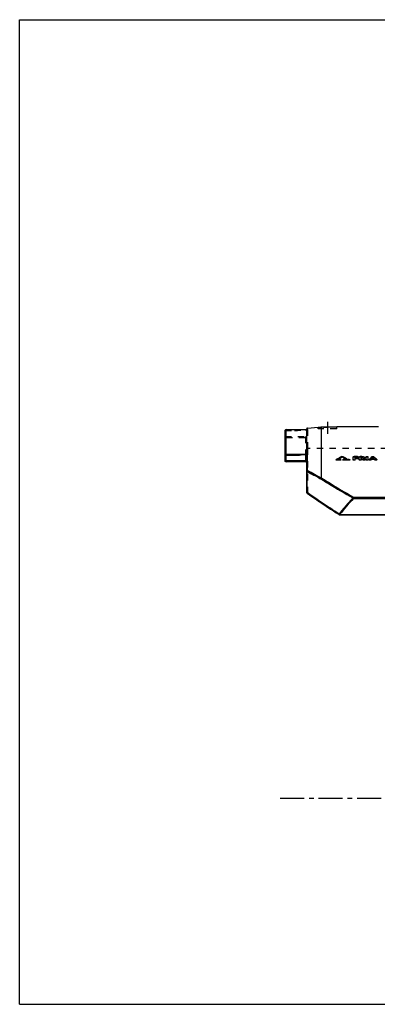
# Model space of a CAD drawing. Header units: millimetres. Extents: x 0 to 1000, y 0 to 1000.
# Tile 1 of 2: x 0 to 364, y 0 to 1000. Entities that reach past the tile are written whole.
import ezdxf

# ---------------------------------------------------------------- set-up
doc = ezdxf.new("R2010")
doc.units = ezdxf.units.MM
doc.header["$LTSCALE"] = 65.185185
doc.linetypes.add('CENTER', pattern=[0.6, 0.375, -0.075, 0.075, -0.075])
doc.linetypes.add('HIDDEN', pattern=[0.2, 0.1, -0.1])
doc.layers.get('0').update_dxf_attribs({"linetype": 'CONTINUOUS'})
for name, color, linetype in [('ACHSEN_S', 7, 'CONTINUOUS'), ('FASEN', 7, 'CONTINUOUS'), ('KOERPER', 7, 'CONTINUOUS'), ('KONST.EL_MIT_GEO', 7, 'CONTINUOUS'), ('RUNDUNG', 7, 'CONTINUOUS'), ('SCHNITT', 7, 'CONTINUOUS')]:
    doc.layers.add(name, color=color, linetype=linetype)

msp = doc.modelspace()

# ---------------------------------------------------------------- linework, layer by layer
at = {"color": 7, "linetype": 'Continuous'}
for p, q in [((0, 0), (0, 1000)), ((0, 1000), (1000, 1000)), ((0, 0), (1000, 0))]:
    msp.add_line(p, q, dxfattribs=at)
at = {"layer": 'ACHSEN_S', "color": 40, "linetype": 'CENTER'}
msp.add_line((265, 209.5), (735.9, 209.5), dxfattribs=at)
at = {"layer": 'FASEN', "color": 7, "linetype": 'Continuous'}
msp.add_line((292.9, 585.3), (303.5, 586.2), dxfattribs=at)
at = {"layer": 'KOERPER', "color": 7, "linetype": 'Continuous'}
msp.add_line((365.1, 586.5), (322.5, 586.5), dxfattribs=at)
at = {"layer": 'KOERPER', "color": 8, "linetype": 'HIDDEN'}
msp.add_line((413, 564.5), (293, 564.5), dxfattribs=at)
at = {"layer": 'KONST.EL_MIT_GEO', "color": 7, "linetype": 'Continuous'}
for p, q in [((322, 553.1), (322, 552.8)), ((322.6, 552.6), (322.6, 552.8)), ((326, 552.8), (322.6, 552.8)), ((326, 552.6), (322.6, 552.6)), ((326, 553.3), (323.7, 553.3)), ((326, 552.6), (326, 552.8)), ((326.6, 552.8), (326.6, 553.1)), ((328.3, 555.5), (328.3, 555.8)), ((328.9, 553.1), (328.9, 552.8)), ((335.3, 553.3), (329.5, 553.3)), ((329.5, 552.6), (329.5, 552.8)), ((335.3, 552.8), (329.5, 552.8)), ((335.3, 552.6), (329.5, 552.6)), ((331, 554), (331, 554.3)), ((332, 554.2), (332, 554.5)), ((335.3, 552.6), (335.3, 552.8)), ((335.9, 552.8), (335.9, 553.1)), ((339.2, 553), (339.2, 556)), ((343.5, 556.4), (340.2, 556.4)), ((341.2, 555), (341.2, 555.6)), ((343.5, 555.6), (341.2, 555.6)), ((343.5, 555.3), (341.2, 555.3)), ((343.2, 555), (341.2, 555)), ((341.2, 553), (341.2, 554.2)), ((343.2, 554.2), (341.2, 554.2)), ((343.2, 554), (341.2, 554)), ((343.2, 554), (343.2, 554.2)), ((343.5, 555.3), (343.5, 555.6)), ((344.2, 554.4), (344.2, 554.6)), ((344.5, 555.7), (344.5, 556)), ((345.5, 553), (345.5, 556)), ((348, 556.4), (346.5, 556.4)), ((347.5, 555), (347.5, 555.6)), ((348, 555.6), (347.5, 555.6)), ((348, 555.3), (347.5, 555.3)), ((348, 555), (347.5, 555)), ((347.5, 553), (347.5, 554.2)), ((348.2, 554.2), (347.5, 554.2)), ((348.2, 554), (347.5, 554)), ((348, 555.3), (348, 555.6)), ((348.2, 554), (348.2, 554.2)), ((349.5, 552.8), (349.5, 553.1)), ((350.7, 555), (350.7, 555.3)), ((351.4, 553), (351.4, 553.2)), ((352.4, 553), (352.4, 556)), ((354.4, 553), (354.4, 556)), ((355.4, 553.2), (355.4, 553)), ((357.3, 552.8), (357.3, 553.1)), ((357.6, 553.2), (357.6, 553.4)), ((361.1, 553.4), (357.6, 553.4)), ((361.1, 553.2), (357.6, 553.2)), ((360.2, 554.2), (358.5, 554.2)), ((359.4, 554.7), (359.4, 555)), ((361.1, 553.2), (361.1, 553.4)), ((361.4, 552.8), (361.4, 553.1)), ((363.3, 553), (363.3, 553.2))]:
    msp.add_line(p, q, dxfattribs=at)
at = {"layer": 'KONST.EL_MIT_GEO', "color": 8, "linetype": 'HIDDEN'}
for p, q in [((322.1, 552.9), (322.1, 553.2)), ((323.7, 553), (323.7, 553.3)), ((323.7, 553), (324.2, 553.3)), ((326, 553), (323.7, 553)), ((326, 553), (326, 553.3)), ((327.8, 556), (327.8, 556.3)), ((328.7, 556), (328.7, 556.3)), ((329.5, 553), (329.5, 553.3)), ((335.3, 553), (329.5, 553)), ((331.9, 554.3), (331.9, 554.6)), ((335.3, 553), (335.3, 553.3)), ((340.2, 556.1), (340.2, 556.4)), ((343.5, 556.1), (340.2, 556.1)), ((341.2, 554.8), (341.2, 555)), ((343.2, 554.8), (341.2, 554.8)), ((343.2, 554.8), (343.2, 555)), ((343.5, 556.1), (343.5, 556.4)), ((346.5, 556.1), (346.5, 556.4)), ((348, 556.1), (346.5, 556.1)), ((347.5, 554.8), (347.5, 555)), ((348, 554.8), (347.5, 554.8)), ((348, 556.1), (348, 556.4)), ((348, 554.8), (348, 555)), ((348.7, 555), (348.7, 555.3)), ((350, 554.3), (350, 554.6)), ((351.3, 553.1), (351.3, 553.4)), ((355.4, 553.1), (355.4, 553.4)), ((358.4, 555.9), (358.4, 556.2)), ((358.5, 554), (358.5, 554.2)), ((358.5, 554), (358.8, 554.2)), ((360.2, 554), (358.5, 554)), ((360.2, 554), (359.9, 554.2)), ((360.2, 554), (360.2, 554.2)), ((360.3, 555.9), (360.3, 556.2)), ((363.3, 553.1), (363.3, 553.4))]:
    msp.add_line(p, q, dxfattribs=at)
at = {"layer": 'KONST.EL_MIT_GEO', "color": 7, "linetype": 'Continuous'}
for centre, radius, start, end in [((485.8, 259.4), 336.4, 118.0293, 119.1261), ((487.5, 258.9), 336.9, 118.214, 119.0923), ((487.2, 259), 336.5, 118.1945, 118.9778), ((169.9, 260.7), 334.9, 61.2612, 61.7878), ((170, 260.3), 335, 61.2804, 61.8068), ((172, 261.8), 333.6, 61.3599, 61.9737), ((208.4, 394), 212.6, 48.4242, 48.9033), ((208.5, 393.7), 212.6, 48.4469, 48.9258), ((211.5, 395), 211.3, 48.5636, 49.042), ((492.8, 406.6), 201, 131.9364, 133.0966), ((498.5, 402.5), 206.2, 133.0604, 133.2048), ((494.8, 406.8), 200.8, 132.4227, 132.7494), ((494.3, 406.9), 200.2, 132.3998, 132.6116), ((223.9, 406.8), 200.8, 47.2506, 47.5773), ((224.4, 406.9), 200.2, 47.3884, 47.6002), ((225.9, 406.6), 201, 46.9034, 48.0635), ((220.3, 402.5), 206.2, 46.7952, 46.9396)]:
    msp.add_arc(centre, radius, start, end, dxfattribs=at)
at = {"layer": 'KONST.EL_MIT_GEO', "color": 8, "linetype": 'HIDDEN'}
for centre, radius, start, end in [((485.8, 259), 336.4, 118.0104, 119.1068), ((172.1, 261.4), 333.7, 61.3792, 61.9926), ((211.6, 394.7), 211.2, 48.5862, 49.0646), ((348.9, 556.8), 2.68, 292.7362, 295.1059), ((349.1, 556.4), 2.31, 295.105, 297.7155), ((349.2, 556.3), 2.14, 297.7468, 298.0169), ((492.7, 406.3), 201, 131.9138, 133.0739), ((226, 406.3), 201, 46.9261, 48.0862)]:
    msp.add_arc(centre, radius, start, end, dxfattribs=at)
at = {"layer": 'KONST.EL_MIT_GEO', "color": 7, "linetype": 'Continuous'}
for centre, major_axis, start_param, end_param in [((357.3, 209.5), (80.9, 376), 0.50649, 0.50878), ((361.4, 209.5), (-80.9, 376), -0.50878, -0.50649)]:
    msp.add_ellipse(centre, major_axis=major_axis, ratio=0.3856, start_param=start_param, end_param=end_param, dxfattribs=at)
for points, knots in [([(322, 553.1), (322, 553.1), (322, 553.1), (322.1, 553.2), (322.1, 553.2)], [0, 0, 0, 0, 0.20608, 1, 1, 1, 1]), ([(322.6, 552.8), (322.5, 552.8), (322.4, 552.8), (322.2, 552.9), (322, 553), (322, 553.1)], [0, 0, 0, 0, 0.33859, 0.63528, 1, 1, 1, 1]), ([(322.6, 552.6), (322.5, 552.6), (322.4, 552.6), (322.2, 552.6), (322, 552.7), (322, 552.8)], [0, 0, 0, 0, 0.34132, 0.63343, 1, 1, 1, 1]), ([(326, 553.3), (326.1, 553.3), (326.3, 553.3), (326.5, 553.2), (326.6, 553.1), (326.6, 553.1)], [0, 0, 0, 0, 0.3387, 0.63541, 1, 1, 1, 1]), ([(326.6, 553.1), (326.6, 553), (326.5, 552.9), (326.3, 552.8), (326.1, 552.8), (326, 552.8)], [0, 0, 0, 0, 0.36485, 0.66153, 1, 1, 1, 1]), ([(326.6, 552.8), (326.6, 552.7), (326.5, 552.6), (326.3, 552.6), (326.1, 552.6), (326, 552.6)], [0, 0, 0, 0, 0.36625, 0.65698, 1, 1, 1, 1]), ([(327.8, 556.3), (327.8, 556.3), (328, 556.4), (328.3, 556.4), (328.5, 556.4), (328.7, 556.3), (328.7, 556.3)], [0, 0, 0, 0, 0.22597, 0.50001, 0.77405, 1, 1, 1, 1]), ([(328.9, 553.1), (328.9, 553.1), (329.1, 553.2), (329.3, 553.3), (329.4, 553.3), (329.5, 553.3)], [0, 0, 0, 0, 0.36463, 0.66135, 1, 1, 1, 1]), ([(329.5, 552.8), (329.4, 552.8), (329.3, 552.8), (329.1, 552.9), (328.9, 553), (328.9, 553.1)], [0, 0, 0, 0, 0.33853, 0.63519, 1, 1, 1, 1]), ([(329.5, 552.6), (329.4, 552.6), (329.3, 552.6), (329.1, 552.6), (328.9, 552.7), (328.9, 552.8)], [0, 0, 0, 0, 0.34065, 0.63363, 1, 1, 1, 1]), ([(332, 554.5), (332, 554.4), (331.9, 554.3), (331.8, 554.3), (331.5, 554.2), (331.3, 554.2), (331.1, 554.3), (331, 554.3)], [0, 0, 0, 0, 0.15486, 0.2758, 0.42011, 0.73404, 1, 1, 1, 1]), ([(332, 554.2), (332, 554.1), (331.9, 554), (331.8, 554), (331.6, 553.9), (331.3, 553.9), (331.1, 554), (331, 554)], [0, 0, 0, 0, 0.1514, 0.26925, 0.41318, 0.73003, 1, 1, 1, 1]), ([(331.9, 554.6), (331.9, 554.6), (332, 554.6), (332, 554.5), (332, 554.5)], [0, 0, 0, 0, 0.31564, 1, 1, 1, 1]), ([(335.3, 553.3), (335.4, 553.3), (335.5, 553.3), (335.7, 553.2), (335.9, 553.1), (335.9, 553.1)], [0, 0, 0, 0, 0.3387, 0.63541, 1, 1, 1, 1]), ([(335.9, 553.1), (335.9, 553), (335.7, 552.9), (335.5, 552.8), (335.4, 552.8), (335.3, 552.8)], [0, 0, 0, 0, 0.36485, 0.66153, 1, 1, 1, 1]), ([(335.9, 552.8), (335.9, 552.7), (335.7, 552.6), (335.5, 552.6), (335.4, 552.6), (335.3, 552.6)], [0, 0, 0, 0, 0.36625, 0.65698, 1, 1, 1, 1]), ([(339.2, 556), (339.2, 556.1), (339.3, 556.1), (339.4, 556.2), (339.6, 556.3), (339.9, 556.4), (340.1, 556.4), (340.2, 556.4)], [0, 0, 0, 0, 0.14838, 0.24898, 0.36981, 0.66366, 1, 1, 1, 1]), ([(341.2, 553.2), (341.2, 553.1), (340.9, 552.9), (340.6, 552.8), (340.2, 552.8), (339.9, 552.8), (339.5, 552.9), (339.2, 553.1), (339.2, 553.2)], [0, 0, 0, 0, 0.18232, 0.33072, 0.5, 0.66929, 0.81768, 1, 1, 1, 1]), ([(341.2, 553), (341.2, 552.8), (340.9, 552.7), (340.6, 552.6), (340.2, 552.5), (339.9, 552.6), (339.5, 552.7), (339.2, 552.8), (339.2, 553)], [0, 0, 0, 0, 0.18205, 0.3317, 0.49974, 0.66882, 0.8177, 1, 1, 1, 1]), ([(343.2, 555), (343.3, 555), (343.6, 555), (343.9, 554.9), (344.2, 554.8), (344.2, 554.6)], [0, 0, 0, 0, 0.34025, 0.63791, 1, 1, 1, 1]), ([(344.2, 554.6), (344.2, 554.5), (343.9, 554.3), (343.6, 554.3), (343.3, 554.2), (343.2, 554.2)], [0, 0, 0, 0, 0.36254, 0.66008, 1, 1, 1, 1]), ([(344.2, 554.4), (344.2, 554.2), (343.9, 554.1), (343.6, 554), (343.3, 554), (343.2, 554)], [0, 0, 0, 0, 0.35762, 0.6532, 1, 1, 1, 1]), ([(343.5, 556.4), (343.7, 556.4), (343.9, 556.4), (344.2, 556.3), (344.4, 556.2), (344.5, 556.1), (344.5, 556.1), (344.5, 556)], [0, 0, 0, 0, 0.33632, 0.63021, 0.75101, 0.85159, 1, 1, 1, 1]), ([(344.5, 556), (344.5, 555.9), (344.5, 555.8), (344.4, 555.8), (344.2, 555.7), (343.9, 555.6), (343.7, 555.6), (343.5, 555.6)], [0, 0, 0, 0, 0.14854, 0.24922, 0.37009, 0.66393, 1, 1, 1, 1]), ([(344.5, 555.7), (344.5, 555.7), (344.5, 555.6), (344.4, 555.5), (344.2, 555.4), (343.9, 555.3), (343.7, 555.3), (343.5, 555.3)], [0, 0, 0, 0, 0.14826, 0.25039, 0.37047, 0.66077, 1, 1, 1, 1]), ([(345.5, 556), (345.5, 556.1), (345.6, 556.1), (345.7, 556.2), (345.9, 556.3), (346.1, 556.4), (346.4, 556.4), (346.5, 556.4)], [0, 0, 0, 0, 0.14838, 0.24898, 0.36981, 0.66366, 1, 1, 1, 1]), ([(347.5, 553.2), (347.5, 553.1), (347.2, 552.9), (346.9, 552.8), (346.5, 552.8), (346.1, 552.8), (345.8, 552.9), (345.5, 553.1), (345.5, 553.2)], [0, 0, 0, 0, 0.18232, 0.33072, 0.5, 0.66929, 0.81768, 1, 1, 1, 1]), ([(347.5, 553), (347.5, 552.8), (347.2, 552.7), (346.9, 552.6), (346.5, 552.5), (346.1, 552.6), (345.8, 552.7), (345.5, 552.8), (345.5, 553)], [0, 0, 0, 0, 0.18205, 0.3317, 0.49974, 0.66882, 0.8177, 1, 1, 1, 1]), ([(348, 556.4), (348.4, 556.4), (348.9, 556.4), (349.5, 556.2), (349.9, 556.1), (350.3, 555.9), (350.5, 555.8), (350.7, 555.6), (350.7, 555.4), (350.7, 555.3)], [0, 0, 0, 0, 0.3347, 0.48872, 0.62757, 0.74789, 0.84823, 0.93004, 1, 1, 1, 1]), ([(348.7, 555.3), (348.7, 555.4), (348.6, 555.5), (348.3, 555.6), (348.1, 555.6), (348, 555.6)], [0, 0, 0, 0, 0.36116, 0.65913, 1, 1, 1, 1]), ([(348, 555), (348.1, 555), (348.3, 555.1), (348.6, 555.1), (348.7, 555.2), (348.7, 555.3)], [0, 0, 0, 0, 0.34067, 0.63859, 1, 1, 1, 1]), ([(348.5, 555.3), (348.5, 555.3), (348.3, 555.3), (348.2, 555.3), (348, 555.3)], [0, 0, 0, 0, 0.22215, 1, 1, 1, 1]), ([(348.7, 555.2), (348.6, 555.2), (348.6, 555.2), (348.6, 555.2), (348.5, 555.3)], [0, 0, 0, 0, 0.22653, 1, 1, 1, 1]), ([(351.4, 553.2), (351.4, 553.1), (351.2, 553), (350.9, 552.9), (350.6, 552.8), (350.3, 552.8), (350, 552.9), (349.7, 552.9), (349.6, 553), (349.5, 553.1)], [0, 0, 0, 0, 0.16242, 0.29062, 0.44166, 0.6023, 0.75757, 0.89343, 1, 1, 1, 1]), ([(351.4, 553), (351.4, 552.9), (351.2, 552.7), (350.9, 552.6), (350.6, 552.6), (350.3, 552.6), (350, 552.6), (349.7, 552.7), (349.6, 552.7), (349.5, 552.8)], [0, 0, 0, 0, 0.16172, 0.29025, 0.43917, 0.60213, 0.75615, 0.89198, 1, 1, 1, 1]), ([(350.7, 555.3), (350.7, 555.3), (350.7, 555.1), (350.4, 554.8), (350.1, 554.6), (350, 554.6)], [0, 0, 0, 0, 0.18948, 0.53704, 1, 1, 1, 1]), ([(350.7, 555), (350.7, 555), (350.7, 554.9), (350.6, 554.7), (350.4, 554.5), (350.3, 554.4), (350.2, 554.4)], [0, 0, 0, 0, 0.19905, 0.42122, 0.68689, 1, 1, 1, 1]), ([(351.3, 553.4), (351.3, 553.4), (351.4, 553.4), (351.4, 553.3), (351.4, 553.2)], [0, 0, 0, 0, 0.28979, 1, 1, 1, 1]), ([(352.4, 556), (352.4, 556.1), (352.4, 556.1), (352.6, 556.2), (352.7, 556.3), (353, 556.4), (353.4, 556.4), (353.7, 556.4), (354, 556.3), (354.2, 556.2), (354.3, 556.1), (354.4, 556.1), (354.4, 556)], [0, 0, 0, 0, 0.07419, 0.12447, 0.18488, 0.33183, 0.5, 0.66818, 0.81513, 0.87553, 0.92581, 1, 1, 1, 1]), ([(354.4, 553.2), (354.4, 553.1), (354.1, 552.9), (353.8, 552.8), (353.4, 552.8), (353, 552.8), (352.7, 552.9), (352.4, 553.1), (352.4, 553.2)], [0, 0, 0, 0, 0.18232, 0.33072, 0.5, 0.66929, 0.81768, 1, 1, 1, 1]), ([(354.4, 553), (354.4, 552.8), (354.1, 552.7), (353.8, 552.6), (353.4, 552.5), (353, 552.6), (352.7, 552.7), (352.4, 552.8), (352.4, 553)], [0, 0, 0, 0, 0.18205, 0.3317, 0.49974, 0.66882, 0.8177, 1, 1, 1, 1]), ([(355.4, 553.2), (355.4, 553.3), (355.4, 553.3), (355.4, 553.4), (355.4, 553.4)], [0, 0, 0, 0, 0.2268, 1, 1, 1, 1]), ([(357.3, 553.1), (357.2, 553), (357.1, 552.9), (356.8, 552.9), (356.5, 552.8), (356.2, 552.8), (355.8, 552.9), (355.6, 553), (355.4, 553.1), (355.4, 553.2)], [0, 0, 0, 0, 0.10509, 0.24003, 0.39511, 0.55616, 0.70791, 0.83689, 1, 1, 1, 1]), ([(357.3, 552.8), (357.2, 552.7), (357.1, 552.7), (356.8, 552.6), (356.5, 552.6), (356.2, 552.6), (355.8, 552.6), (355.6, 552.7), (355.4, 552.9), (355.4, 553)], [0, 0, 0, 0, 0.10661, 0.24051, 0.3954, 0.5582, 0.70761, 0.83791, 1, 1, 1, 1]), ([(358.4, 556.2), (358.5, 556.2), (358.6, 556.3), (358.9, 556.4), (359.4, 556.4), (359.8, 556.4), (360.1, 556.3), (360.2, 556.2), (360.3, 556.2)], [0, 0, 0, 0, 0.09415, 0.21334, 0.50008, 0.78678, 0.90591, 1, 1, 1, 1]), ([(363.3, 553.2), (363.3, 553.1), (363.1, 553), (362.9, 552.9), (362.6, 552.8), (362.2, 552.8), (361.9, 552.9), (361.7, 552.9), (361.5, 553), (361.4, 553.1)], [0, 0, 0, 0, 0.16309, 0.29204, 0.4438, 0.60485, 0.75995, 0.89494, 1, 1, 1, 1]), ([(363.3, 553), (363.3, 552.9), (363.1, 552.7), (362.9, 552.6), (362.6, 552.6), (362.2, 552.6), (361.9, 552.6), (361.7, 552.7), (361.5, 552.7), (361.4, 552.8)], [0, 0, 0, 0, 0.1624, 0.29199, 0.44164, 0.605, 0.75892, 0.89367, 1, 1, 1, 1]), ([(363.3, 553.4), (363.3, 553.4), (363.3, 553.3), (363.3, 553.3), (363.3, 553.2)], [0, 0, 0, 0, 0.2869, 1, 1, 1, 1])]:
    msp.add_open_spline(points, degree=3, knots=knots, dxfattribs=at)
at = {"layer": 'KONST.EL_MIT_GEO', "color": 8, "linetype": 'HIDDEN'}
for points, knots in [([(322, 552.8), (322, 552.8), (322, 552.9), (322.1, 552.9), (322.1, 552.9)], [0, 0, 0, 0, 0.20153, 1, 1, 1, 1]), ([(326, 553), (326.1, 553), (326.3, 553), (326.5, 553), (326.6, 552.9), (326.6, 552.8)], [0, 0, 0, 0, 0.34083, 0.63386, 1, 1, 1, 1]), ([(327.8, 556), (327.8, 556), (328, 556.1), (328.3, 556.1), (328.5, 556.1), (328.7, 556), (328.7, 556)], [0, 0, 0, 0, 0.22501, 0.50007, 0.77205, 1, 1, 1, 1]), ([(328.9, 552.8), (328.9, 552.9), (329.1, 553), (329.3, 553), (329.4, 553), (329.5, 553)], [0, 0, 0, 0, 0.36602, 0.65681, 1, 1, 1, 1]), ([(331.9, 554.3), (331.9, 554.3), (332, 554.3), (332, 554.2), (332, 554.2)], [0, 0, 0, 0, 0.32495, 1, 1, 1, 1]), ([(335.3, 553), (335.4, 553), (335.5, 553), (335.7, 553), (335.9, 552.9), (335.9, 552.8)], [0, 0, 0, 0, 0.34083, 0.63386, 1, 1, 1, 1]), ([(339.2, 555.7), (339.2, 555.8), (339.3, 555.9), (339.4, 555.9), (339.6, 556), (339.9, 556.1), (340.1, 556.1), (340.2, 556.1)], [0, 0, 0, 0, 0.14868, 0.24875, 0.3704, 0.66303, 1, 1, 1, 1]), ([(343.2, 554.8), (343.3, 554.8), (343.6, 554.7), (343.9, 554.7), (344.2, 554.5), (344.2, 554.4)], [0, 0, 0, 0, 0.34447, 0.63748, 1, 1, 1, 1]), ([(343.5, 556.1), (343.7, 556.1), (343.9, 556.1), (344.2, 556), (344.4, 555.9), (344.5, 555.9), (344.5, 555.8), (344.5, 555.7)], [0, 0, 0, 0, 0.34013, 0.62966, 0.75066, 0.85283, 1, 1, 1, 1]), ([(345.5, 555.7), (345.5, 555.8), (345.6, 555.9), (345.7, 555.9), (345.9, 556), (346.1, 556.1), (346.4, 556.1), (346.5, 556.1)], [0, 0, 0, 0, 0.14868, 0.24875, 0.3704, 0.66303, 1, 1, 1, 1]), ([(348, 556.1), (348.4, 556.1), (348.9, 556.1), (349.5, 555.9), (349.9, 555.8), (350.3, 555.7), (350.5, 555.5), (350.7, 555.3), (350.7, 555.1), (350.7, 555)], [0, 0, 0, 0, 0.33542, 0.48817, 0.62701, 0.74813, 0.84786, 0.92953, 1, 1, 1, 1]), ([(348, 554.8), (348.1, 554.8), (348.3, 554.8), (348.6, 554.8), (348.7, 555), (348.7, 555)], [0, 0, 0, 0, 0.34498, 0.63803, 1, 1, 1, 1]), ([(348.7, 555.1), (348.7, 555.1), (348.7, 555.1), (348.7, 555.2), (348.7, 555.2)], [0, 0, 0, 0, 0.21903, 1, 1, 1, 1]), ([(351.3, 553.1), (351.3, 553.1), (351.4, 553.1), (351.4, 553), (351.4, 553)], [0, 0, 0, 0, 0.29238, 1, 1, 1, 1]), ([(352.4, 555.7), (352.4, 555.8), (352.4, 555.9), (352.6, 555.9), (352.7, 556), (353, 556.1), (353.4, 556.1), (353.7, 556.1), (354, 556), (354.2, 555.9), (354.3, 555.9), (354.4, 555.8), (354.4, 555.7)], [0, 0, 0, 0, 0.07523, 0.1252, 0.18458, 0.33279, 0.49973, 0.66771, 0.81515, 0.87451, 0.92488, 1, 1, 1, 1]), ([(355.4, 553), (355.4, 553), (355.4, 553), (355.4, 553.1), (355.4, 553.1)], [0, 0, 0, 0, 0.22789, 1, 1, 1, 1]), ([(358.4, 555.9), (358.5, 555.9), (358.6, 556), (358.9, 556.1), (359.4, 556.1), (359.8, 556.1), (360.1, 556), (360.2, 555.9), (360.3, 555.9)], [0, 0, 0, 0, 0.0947, 0.21299, 0.49978, 0.78676, 0.90522, 1, 1, 1, 1]), ([(363.3, 553.1), (363.3, 553.1), (363.3, 553.1), (363.3, 553), (363.3, 553)], [0, 0, 0, 0, 0.28948, 1, 1, 1, 1])]:
    msp.add_open_spline(points, degree=3, knots=knots, dxfattribs=at)
msp.add_open_spline([(348.7, 555), (348.7, 555.1), (348.7, 555.1), (348.7, 555.1)], degree=3, dxfattribs=at)
at = {"layer": 'RUNDUNG', "color": 7, "linetype": 'Continuous'}
for p, q in [((270, 551.9), (270, 582.7)), ((271, 550.9), (271, 583.7)), ((271, 583.7), (292, 583.7)), ((271, 583.7), (292, 583.7)), ((292, 583.8), (292, 584.3)), ((292, 558.6), (292, 583.7)), ((292.9, 583.9), (292.8, 583.9)), ((292.9, 583.9), (292.9, 585.3)), ((270, 557.7), (284.8, 557.7)), ((292, 551.9), (270, 551.9)), ((271, 558.6), (292, 558.6)), ((291, 550.9), (271, 550.9)), ((291.4, 558.3), (284.8, 557.7)), ((291, 550.9), (291, 557)), ((292, 557), (291, 557)), ((292, 520), (292, 557)), ((292.9, 542.3), (292.9, 558.2)), ((292.2, 541.4), (292, 541.4)), ((292.2, 541.4), (292.2, 520)), ((292.2, 520), (292, 520)), ((292.4, 519.2), (294.8, 517.6)), ((294.8, 517.6), (297.3, 515.8)), ((297.3, 515.8), (299.8, 514)), ((299.8, 514.1), (302.4, 512.3)), ((302.4, 512.3), (305.1, 510.4)), ((305.1, 510.5), (307.8, 508.6)), ((339.6, 515.1), (339.6, 513.7)), ((339.6, 515.1), (682.4, 515.1)), ((339.6, 513.7), (682.4, 513.7)), ((307.8, 508.6), (310.5, 506.8)), ((310.5, 506.8), (313.3, 504.9)), ((313.3, 504.9), (316.2, 503)), ((316.2, 503), (319.1, 501.1)), ((319.1, 501.1), (322.1, 499.1)), ((322.1, 499.2), (325, 497.3)), ((325.5, 497.1), (325.5, 497.5)), ((325.5, 497.5), (696.5, 497.5)), ((325.5, 497.1), (696.5, 497.1))]:
    msp.add_line(p, q, dxfattribs=at)
at = {"layer": 'RUNDUNG', "color": 8, "linetype": 'HIDDEN'}
for p, q in [((270, 582.7), (279.6, 582.7)), ((279.6, 582.7), (290.9, 583.7)), ((290.9, 583.7), (291.1, 583.7)), ((291, 557), (291, 582.9)), ((292, 582.9), (291, 582.9)), ((292, 583.7), (292, 583.8)), ((292.9, 583.9), (292.9, 558.2)), ((270, 576.7), (292, 576.7)), ((271, 575.7), (291, 575.7)), ((293, 519.1), (293, 564.5)), ((291, 550.9), (271, 550.9)), ((292, 557), (292, 558.6)), ((325.1, 497.6), (325.5, 497.3)), ((325.5, 497.3), (696.5, 497.3))]:
    msp.add_line(p, q, dxfattribs=at)
msp.add_lwpolyline([(292, 582.9), (292, 583), (292, 583), (292, 583.1), (292, 583.2), (292.1, 583.2), (292.1, 583.3), (292.1, 583.4), (292.1, 583.4), (292.2, 583.5), (292.2, 583.5), (292.2, 583.6), (292.3, 583.6), (292.3, 583.7), (292.4, 583.7), (292.4, 583.8), (292.5, 583.8), (292.6, 583.8), (292.6, 583.9), (292.7, 583.9), (292.7, 583.9), (292.8, 583.9), (292.8, 583.9)], dxfattribs=at)
at = {"layer": 'RUNDUNG', "color": 7, "linetype": 'Continuous'}
for centre, radius, start, end in [((271, 582.7), 1, 90, 180), ((271, 582.7), 0.991, 176.2167, 179.9969), ((289.8, 599.5), 15.8, 275.0534, 277.3367), ((289.7, 600), 16.4, 277.3315, 277.9262), ((293, 584.3), 1, 95, 180), ((293, 582.9), 0.992, 95.0632, 104.6749), ((271, 551.9), 1, 180, 270), ((291, 549.9), 1, 0, 90), ((626.5, 1142.3), 687.6, 240.916, 242.2513), ((627, 1138.9), 683.8, 240.7551, 242.0951), ((307, 533.4), 1.16, 90.0046, 94.3175), ((293, 520), 1, 180, 234.9455), ((574.7, 293.7), 322.8, 136.8946, 140.7122), ((575.7, 293.6), 322.8, 136.9973, 140.8095), ((325.5, 498.1), 1, 237.263, 270)]:
    msp.add_arc(centre, radius, start, end, dxfattribs=at)
at = {"layer": 'RUNDUNG', "color": 8, "linetype": 'HIDDEN'}
for centre, radius, start, end in [((293, 582.9), 0.994, 104.6749, 114.0385), ((293, 565.5), 1, 180, 270), ((620.6, 1131.5), 675.4, 240.9039, 242.2634), ((621.1, 1128.1), 671.6, 240.7429, 242.1073), ((293, 520.2), 1.06, 239.8316, 250.177), ((574.7, 293.7), 322.8, 136.8946, 140.7125), ((575.7, 293.6), 322.8, 136.9973, 140.8095)]:
    msp.add_arc(centre, radius, start, end, dxfattribs=at)
at = {"layer": 'RUNDUNG', "color": 7, "linetype": 'Continuous'}
for points, knots in [([(270, 582.7), (270, 582.9), (270.1, 583.1), (270.3, 583.4), (270.6, 583.6), (270.9, 583.7), (271, 583.7)], [0, 0, 0, 0, 0.24955, 0.49937, 0.74956, 1, 1, 1, 1]), ([(292.8, 583.9), (292.8, 583.9), (292.5, 583.9), (292.2, 583.8), (291.9, 583.8)], [0, 0, 0, 0, 0.2333, 1, 1, 1, 1]), ([(292, 583.7), (292, 583.7), (292, 583.7), (292, 583.7), (292, 583.7), (292, 583.7)], [0, 0, 0, 0, 0.68883, 0.9084, 1, 1, 1, 1]), ([(271, 558.6), (270.9, 558.6), (270.6, 558.6), (270.3, 558.4), (270.1, 558.1), (270, 557.8), (270, 557.7)], [0, 0, 0, 0, 0.2584, 0.51196, 0.75852, 1, 1, 1, 1]), ([(292, 558.6), (292, 558.6), (292, 558.6), (291.9, 558.6), (291.8, 558.6), (291.7, 558.5), (291.6, 558.5), (291.4, 558.5), (291.2, 558.4), (291, 558.4), (290.7, 558.3), (290.3, 558.3), (289.8, 558.2), (289.4, 558.2), (288.9, 558.1), (288.3, 558.1), (287.6, 558), (286.6, 557.9), (285.7, 557.8), (285.1, 557.7), (284.8, 557.7)], [0, 0, 0, 0, 0.00377, 0.00959, 0.02337, 0.03813, 0.05327, 0.08406, 0.11517, 0.14646, 0.17784, 0.24078, 0.30386, 0.36703, 0.43025, 0.4935, 0.62007, 0.74669, 0.87334, 1, 1, 1, 1]), ([(291, 557), (291, 557.2), (291.1, 557.7), (291.3, 558.1), (291.4, 558.3)], [0, 0, 0, 0, 0.50009, 1, 1, 1, 1]), ([(291.4, 558.3), (291.6, 558.3), (292.1, 558.4), (292.6, 558.3), (292.9, 558.2)], [0, 0, 0, 0, 0.27552, 1, 1, 1, 1]), ([(292, 557), (292, 557.1), (292, 557.4), (292.2, 557.8), (292.5, 558.1), (292.8, 558.2), (292.9, 558.2)], [0, 0, 0, 0, 0.24661, 0.49469, 0.74567, 1, 1, 1, 1]), ([(292.9, 542.3), (292.8, 542.2), (292.6, 542.2), (292.3, 542), (292, 541.7), (292, 541.5), (292, 541.4)], [0, 0, 0, 0, 0.2638, 0.51914, 0.76345, 1, 1, 1, 1]), ([(292.9, 542.3), (292.7, 542.2), (292.4, 541.9), (292.3, 541.6), (292.2, 541.4)], [0, 0, 0, 0, 0.48589, 1, 1, 1, 1]), ([(306.3, 533.7), (306.3, 533.8), (306.5, 534.2), (306.8, 534.5), (307, 534.6)], [0, 0, 0, 0, 0.25948, 1, 1, 1, 1]), ([(306.3, 533.7), (306.3, 533.8), (306.5, 534.2), (306.7, 534.5), (307, 534.6)], [0, 0, 0, 0, 0.26001, 1, 1, 1, 1]), ([(306.3, 533.7), (308.9, 532.1), (319.7, 525.5), (330.6, 519), (339, 514.3)], [0, 0, 0, 0, 0.23944, 1, 1, 1, 1]), ([(307, 534.6), (309.6, 533), (320.3, 526.3), (331.2, 519.8), (339.6, 515.1)], [0, 0, 0, 0, 0.23944, 1, 1, 1, 1]), ([(324.8, 498.1), (321.9, 500), (311, 507.1), (300.1, 514.5), (292.2, 520)], [0, 0, 0, 0, 0.26243, 1, 1, 1, 1]), ([(292.4, 519.2), (292.4, 519.2), (292.3, 519.3), (292.2, 519.6), (292.2, 519.9), (292.2, 520)], [0, 0, 0, 0, 0.22302, 0.46054, 1, 1, 1, 1]), ([(339.6, 515.1), (339.5, 515), (339.2, 514.8), (339.1, 514.5), (339, 514.3)], [0, 0, 0, 0, 0.47766, 1, 1, 1, 1]), ([(339.6, 513.7), (339.6, 513.8), (339.4, 513.9), (339.2, 514.1), (339.1, 514.2), (339, 514.3)], [0, 0, 0, 0, 0.24705, 0.63017, 1, 1, 1, 1]), ([(324.8, 498.1), (324.8, 498), (324.8, 497.9), (324.8, 497.6), (324.8, 497.4), (324.9, 497.3), (325, 497.3)], [0, 0, 0, 0, 0.3027, 0.56988, 0.79852, 1, 1, 1, 1]), ([(325.5, 497.5), (325.4, 497.6), (325.2, 497.7), (325, 497.9), (324.8, 498.1)], [0, 0, 0, 0, 0.25103, 1, 1, 1, 1])]:
    msp.add_open_spline(points, degree=3, knots=knots, dxfattribs=at)
at = {"layer": 'RUNDUNG', "color": 8, "linetype": 'HIDDEN'}
for points, knots in [([(279.6, 582.7), (280.6, 582.8), (282.2, 582.9), (284.2, 583.1), (285.8, 583.2), (287.4, 583.3), (288.7, 583.4), (289.7, 583.5), (290.5, 583.6), (291.1, 583.6), (291.6, 583.6), (291.8, 583.7), (292, 583.7)], [0, 0, 0, 0, 0.25188, 0.37777, 0.50359, 0.6293, 0.75479, 0.81738, 0.87976, 0.94162, 0.97198, 1, 1, 1, 1]), ([(292.6, 583.8), (292.4, 583.8), (292.1, 583.5), (292, 583.1), (292, 582.9)], [0, 0, 0, 0, 0.5003, 1, 1, 1, 1]), ([(271, 575.7), (270.9, 575.7), (270.6, 575.7), (270.3, 576), (270.1, 576.3), (270, 576.5), (270, 576.7)], [0, 0, 0, 0, 0.25047, 0.50066, 0.75047, 1, 1, 1, 1]), ([(292, 574.7), (292, 574.8), (291.9, 575.1), (291.7, 575.4), (291.4, 575.6), (291.1, 575.7), (291, 575.7)], [0, 0, 0, 0, 0.24953, 0.49934, 0.74953, 1, 1, 1, 1]), ([(271, 550.9), (270.9, 550.9), (270.6, 551), (270.3, 551.2), (270.1, 551.5), (270, 551.7), (270, 551.9)], [0, 0, 0, 0, 0.25833, 0.51187, 0.75845, 1, 1, 1, 1]), ([(291, 550.9), (291.1, 550.9), (291.4, 550.9), (291.7, 550.7), (291.9, 550.4), (292, 550.1), (292, 550)], [0, 0, 0, 0, 0.2583, 0.51183, 0.75842, 1, 1, 1, 1]), ([(307, 534.6), (306.9, 534.6), (306.6, 534.4), (306.4, 534), (306.3, 533.7)], [0, 0, 0, 0, 0.23525, 1, 1, 1, 1]), ([(306.3, 533.7), (308.9, 532.1), (319.7, 525.5), (330.6, 519), (339, 514.3)], [0, 0, 0, 0, 0.23945, 1, 1, 1, 1]), ([(292, 520), (292, 519.9), (292.1, 519.7), (292.3, 519.4), (292.6, 519.2), (292.9, 519.1), (293, 519.1)], [0, 0, 0, 0, 0.23406, 0.47777, 0.73449, 1, 1, 1, 1]), ([(292.2, 520), (294.8, 518.2), (301.3, 513.7), (312.2, 506.4), (320.5, 500.9), (324.8, 498.1)], [0, 0, 0, 0, 0.23698, 0.60928, 1, 1, 1, 1]), ([(292.4, 519.2), (292.5, 519.1), (292.7, 519.1), (292.9, 519.1), (293, 519.1)], [0, 0, 0, 0, 0.47284, 1, 1, 1, 1]), ([(325.5, 497.3), (322.6, 499.2), (315.6, 503.7), (304.8, 511), (296.8, 516.5), (293, 519.1)], [0, 0, 0, 0, 0.26236, 0.64105, 1, 1, 1, 1]), ([(293, 519.1), (295.5, 517.4), (302, 512.9), (312.7, 505.7), (320.9, 500.3), (325.1, 497.6)], [0, 0, 0, 0, 0.23715, 0.60947, 1, 1, 1, 1]), ([(339, 514.3), (339, 514.3), (339.2, 514), (339.4, 513.8), (339.6, 513.7)], [0, 0, 0, 0, 0.24424, 1, 1, 1, 1]), ([(325, 497.3), (325, 497.2), (325.2, 497.2), (325.4, 497.3), (325.5, 497.3), (325.5, 497.3)], [0, 0, 0, 0, 0.44922, 0.7101, 1, 1, 1, 1]), ([(325.5, 497.3), (325.5, 497.3), (325.4, 497.3), (325.3, 497.2), (325.3, 497.2)], [0, 0, 0, 0, 0.26438, 1, 1, 1, 1])]:
    msp.add_open_spline(points, degree=3, knots=knots, dxfattribs=at)
for points in [[(291.1, 583.7), (291.1, 583.4), (291, 583.2), (291, 582.9)], [(292.4, 519.3), (292.4, 519.3), (292.3, 519.4), (292.3, 519.4)], [(293, 519.1), (292.9, 519.1), (292.7, 519.2), (292.6, 519.2)]]:
    msp.add_open_spline(points, degree=3, dxfattribs=at)
at = {"layer": 'SCHNITT', "color": 40, "linetype": 'CENTER'}
msp.add_line((313, 591.5), (313, 579.5), dxfattribs=at)
at = {"layer": 'SCHNITT', "color": 8, "linetype": 'HIDDEN'}
for p, q in [((303.5, 584.5), (303.5, 586.2)), ((303.5, 586.2), (303.7, 586.2)), ((322.5, 584.5), (303.5, 584.5)), ((306.7, 586.4), (307, 586.4)), ((307, 586.4), (307.3, 586.4)), ((322.2, 586.5), (322.5, 586.5)), ((322.5, 584.5), (322.5, 586.5))]:
    msp.add_line(p, q, dxfattribs=at)
at = {"layer": 'SCHNITT', "color": 7, "linetype": 'Continuous'}
msp.add_line((307, 534.6), (307, 586.4), dxfattribs=at)
msp.add_line((307, 534.6), (307, 586.4), dxfattribs=at)
for centre, radius, start, end in [((280, 963.6), 378.2, 273.5633, 274.0882), ((313, 963.5), 377.1, 269.095, 271.4436), ((307, 585.4), 1, 89.0941, 94.0851)]:
    msp.add_arc(centre, radius, start, end, dxfattribs=at)
at = {"layer": 'SCHNITT', "color": 8, "linetype": 'HIDDEN'}
for centre, radius, start, end in [((280, 963.4), 378, 273.596, 274.0496), ((313, 963.3), 377, 269.1396, 271.4036)]:
    msp.add_arc(centre, radius, start, end, dxfattribs=at)

doc.saveas('drawing.dxf')
